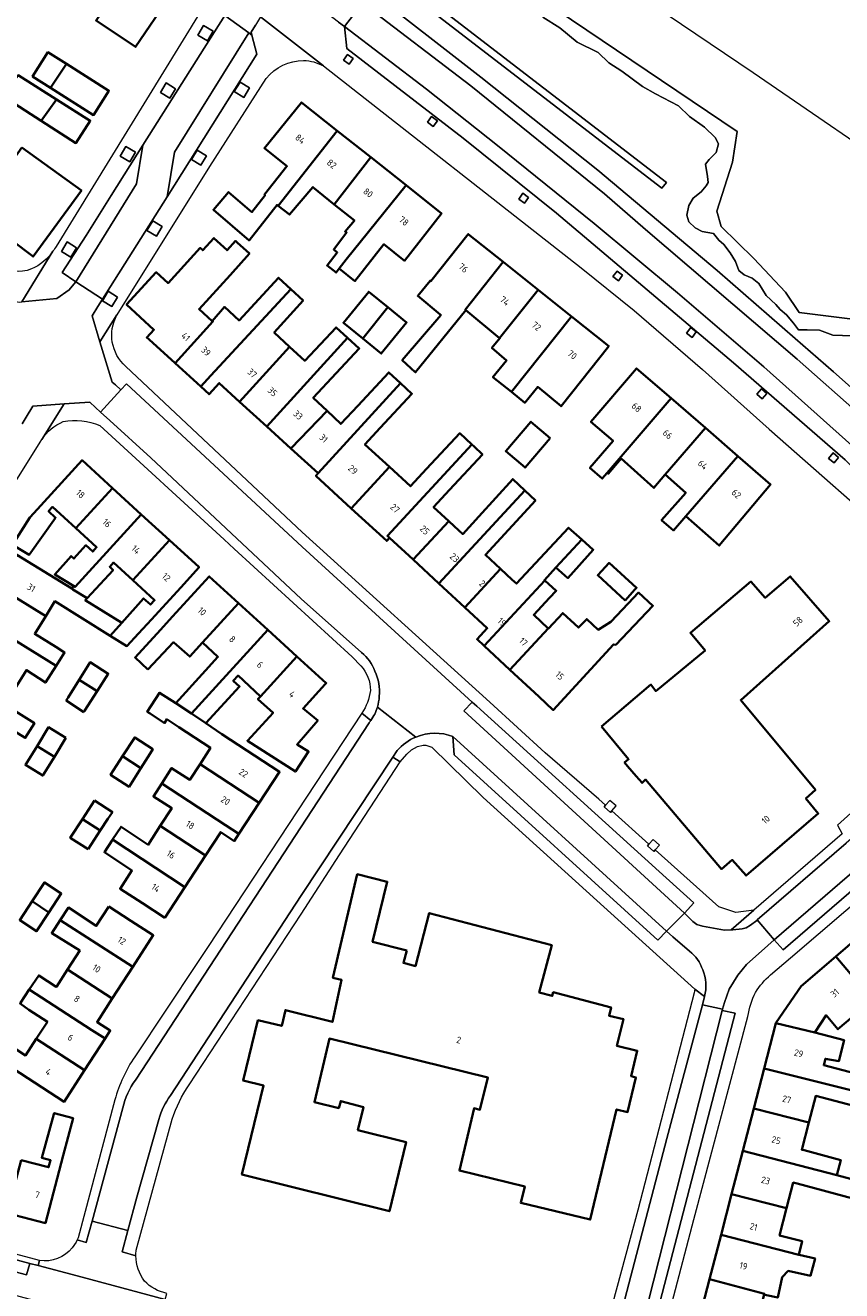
# Model space of a CAD drawing. Extents: x 151587 to 155483, y 462503 to 464608.
# Tile 131 of 236: x 153762 to 153873, y 463525 to 463697. Entities that reach past the tile are written whole.
import ezdxf
from ezdxf.enums import TextEntityAlignment as Align

# ---------------------------------------------------------------- set-up
doc = ezdxf.new("R2010")
doc.units = 0
doc.header["$LTSCALE"] = 0.5
for name, color, linetype, lineweight in [('B-RO-GR-BEPLANTING_CULTUUR_BOSPLANTSOEN-GV', 251, 'CONTINUOUS', 18), ('B-RO-GR-BEPLANTING_CULTUUR_HEESTERS-GV', 251, 'CONTINUOUS', 18), ('B-RO-GR-GROENVOORZIENING-GV', 251, 'CONTINUOUS', 18), ('B-RO-OG-BEBOUWING-GV', 6, 'CONTINUOUS', 35), ('B-RO-OG-BEBOUWING-T18', 1, 'CONTINUOUS', 18), ('B-RO-OG-TERREIN_CULTUURSCHEIDING-GV', 251, 'CONTINUOUS', 18), ('B-RO-VH-VERHARDING_ASFALT-GV', 251, 'CONTINUOUS', 18), ('B-RO-VH-VERHARDING_BETONSTRAATSTEEN-GV', 251, 'CONTINUOUS', 18), ('B-RO-VH-VERHARDING_STRAATBAKSTEEN-GV', 251, 'CONTINUOUS', 18), ('B-RO-VH-VERHARDING_TEGEL-GV', 251, 'CONTINUOUS', 18)]:
    doc.layers.add(name, color=color, linetype=linetype, lineweight=lineweight)
doc.styles.add('NLCS-ISO-M200-T18', font='NLCS-ISO.ttf', dxfattribs={"height": 0.36})

msp = doc.modelspace()

# ---------------------------------------------------------------- linework, layer by layer
at = {"layer": 'B-RO-GR-BEPLANTING_CULTUUR_BOSPLANTSOEN-GV', "flags": 128}
msp.add_lwpolyline([(153883.464, 463674.623), (153860.93, 463690.085), (153841.525, 463703.221), (153817.722, 463716.972), (153817.484, 463717.005), (153817.385, 463717.194), (153817.025, 463716.622), (153814.831, 463713.085), (153812.15, 463708.763), (153818.019, 463706.374), (153821.047, 463707.008), (153824.146, 463705.529), (153858.799, 463682.145), (153858.165, 463677.99), (153856.052, 463671.369), (153856.616, 463669.256), (153861.053, 463664.96), (153865.349, 463660.382), (153867.181, 463657.635), (153883.814, 463655.565)], dxfattribs=at)
at = {"layer": 'B-RO-GR-BEPLANTING_CULTUUR_HEESTERS-GV', "flags": 128}
for points in [[(153883.814, 463655.565), (153867.181, 463657.635), (153865.349, 463660.382), (153861.053, 463664.96), (153856.616, 463669.256), (153856.052, 463671.369), (153858.165, 463677.99), (153858.799, 463682.145), (153824.146, 463705.529)], [(153832.444, 463697.639), (153834.773, 463696.183), (153837.102, 463694.219), (153839.94, 463692.836), (153841.395, 463691.454), (153843.142, 463690.289), (153845.98, 463688.252), (153847.727, 463687.233), (153850.856, 463685.632), (153852.311, 463684.177), (153854.349, 463682.722), (153855.804, 463681.339), (153856.241, 463680.466), (153855.95, 463679.302), (153855.003, 463678.356), (153854.494, 463677.701), (153854.785, 463676.027), (153854.858, 463675.226), (153854.567, 463674.79), (153853.912, 463673.989), (153852.82, 463673.116), (153852.238, 463672.097), (153851.946, 463670.787), (153852.238, 463669.914), (153853.111, 463669.113), (153854.057, 463668.604), (153855.585, 463668.313), (153856.313, 463667.44), (153856.968, 463666.858), (153857.841, 463665.693), (153858.569, 463664.529), (153859.005, 463663.292), (153859.733, 463662.71), (153860.825, 463662.273), (153861.698, 463661.546), (153862.717, 463659.945), (153864.026, 463658.708), (153864.609, 463658.053), (153865.482, 463657.325), (153866.428, 463656.161), (153867.083, 463655.288), (153868.247, 463655.288), (153869.921, 463655.215), (153871.74, 463654.56), (153874.36, 463654.488)]]:
    msp.add_lwpolyline(points, dxfattribs=at)
at = {"layer": 'B-RO-GR-GROENVOORZIENING-GV', "flags": 128}
for points in [[(153787.015, 463694.421), (153787.792, 463695.706), (153786.509, 463696.483), (153785.732, 463695.198)], [(153806.003, 463692.579), (153805.438, 463691.803), (153806.213, 463691.237), (153806.778, 463692.013)], [(153781.928, 463686.651), (153782.705, 463687.936), (153781.422, 463688.713), (153780.645, 463687.428)], [(153791.939, 463686.757), (153792.716, 463688.042), (153791.433, 463688.819), (153790.656, 463687.534)], [(153817.391, 463684.162), (153816.826, 463683.386), (153817.601, 463682.82), (153818.166, 463683.596)], [(153776.494, 463678.036), (153777.271, 463679.321), (153775.988, 463680.098), (153775.211, 463678.813)], [(153786.132, 463677.568), (153786.909, 463678.853), (153785.626, 463679.63), (153784.849, 463678.345)], [(153829.749, 463673.769), (153829.184, 463672.993), (153829.959, 463672.427), (153830.524, 463673.203)], [(153780.109, 463667.974), (153780.886, 463669.259), (153779.603, 463670.036), (153778.826, 463668.751)], [(153768.523, 463665.113), (153769.3, 463666.398), (153768.017, 463667.175), (153767.24, 463665.89)], [(153843.269, 463662.664), (153842.505, 463663.246), (153841.924, 463662.482), (153842.687, 463661.901)], [(153774.071, 463658.437), (153774.848, 463659.722), (153773.565, 463660.499), (153772.788, 463659.214)], [(153853.252, 463654.995), (153852.488, 463655.577), (153851.907, 463654.813), (153852.67, 463654.232)], [(153862.189, 463645.929), (153862.808, 463646.664), (153862.073, 463647.282), (153861.455, 463646.548)], [(153871.903, 463637.249), (153872.519, 463637.986), (153871.782, 463638.601), (153871.167, 463637.864)], [(153840.957, 463590.915), (153840.763, 463590.695), (153841.628, 463589.934), (153841.813, 463590.144), (153842.389, 463590.798), (153841.524, 463591.559)], [(153847.695, 463584.855), (153848.248, 463585.48), (153847.384, 463586.242), (153846.839, 463585.625), (153846.621, 463585.38), (153847.485, 463584.617)]]:
    msp.add_lwpolyline(points, close=True, dxfattribs=at)
at = {"layer": 'B-RO-OG-BEBOUWING-GV', "flags": 128}
for points in [[(153776.509, 463703.904), (153771.935, 463697.176), (153777.275, 463693.583), (153781.817, 463700.332)], [(153767.929, 463691.284), (153765.412, 463692.871), (153763.335, 463689.578), (153765.739, 463688.062)], [(153767.929, 463691.284), (153765.739, 463688.062), (153771.593, 463684.37), (153773.67, 463687.663)], [(153764.503, 463683.601), (153766.567, 463686.482), (153761.394, 463689.747), (153759.407, 463686.898)], [(153764.503, 463683.601), (153769.195, 463680.564), (153771.154, 463683.586), (153766.567, 463686.482)], [(153804.611, 463682.25), (153799.783, 463686.073), (153794.73, 463679.889), (153797.721, 463677.485), (153797.793, 463677.427), (153794.742, 463673.614), (153794.823, 463673.506), (153793.037, 463671.233), (153789.883, 463673.944), (153787.822, 463671.549), (153792.656, 463667.394), (153796.449, 463672.2), (153796.62, 463672.067)], [(153809.15, 463678.655), (153804.611, 463682.25), (153796.62, 463672.067), (153798.151, 463670.88), (153801.303, 463674.607), (153804.209, 463672.272)], [(153761.898, 463679.965), (153755.541, 463671.091), (153760.463, 463667.404), (153763.404, 463665.202), (153769.95, 463674.157)], [(153813.927, 463674.873), (153809.15, 463678.655), (153804.209, 463672.272), (153806.922, 463670.092), (153805.665, 463668.605), (153805.877, 463668.446), (153804.127, 463666.153), (153804.616, 463665.759), (153803.225, 463664.008), (153804.442, 463663.041), (153804.861, 463663.568), (153805.827, 463664.784)], [(153805.827, 463664.784), (153804.861, 463663.568), (153807, 463661.882), (153810.935, 463666.866), (153813.702, 463664.643), (153818.747, 463671.056), (153813.927, 463674.873)], [(153782.636, 463650.759), (153787.756, 463656.397), (153787.678, 463656.468), (153785.891, 463658.09), (153790.08, 463662.705), (153792.71, 463665.602), (153791.063, 463667.108), (153790.835, 463667.317), (153789.676, 463666.056), (153787.89, 463667.698), (153786.388, 463666.065), (153786.058, 463666.367), (153781.686, 463661.612), (153780.096, 463663.075), (153776.069, 463658.695), (153779.775, 463655.288), (153778.809, 463654.237), (153779.119, 463653.952)], [(153827.079, 463664.477), (153822.364, 463668.235), (153817.3, 463661.88), (153817.183, 463661.936), (153815.507, 463659.882), (153818.561, 463657.368), (153818.656, 463657.286), (153813.409, 463651.154), (153815.182, 463649.557), (153815.209, 463649.535), (153822.01, 463657.956), (153821.954, 463658.001)], [(153826.598, 463654.163), (153831.823, 463660.697), (153827.079, 463664.477), (153821.954, 463658.001), (153822.01, 463657.956)], [(153787.678, 463656.468), (153787.756, 463656.397), (153782.636, 463650.759), (153786.117, 463647.598), (153787.483, 463649.097), (153798.315, 463660.805), (153796.653, 463662.342), (153791.316, 463656.546), (153789.318, 463658.386)], [(153791.381, 463645.544), (153798.144, 463652.993), (153796.064, 463654.904), (153799.977, 463659.267), (153798.315, 463660.805), (153787.483, 463649.097), (153786.117, 463647.598), (153787.254, 463646.566), (153788.615, 463648.065)], [(153808.069, 463654.101), (153811.464, 463658.328), (153808.876, 463660.44), (153805.448, 463656.24)], [(153828.199, 463646.861), (153836.361, 463657.08), (153831.823, 463660.697), (153826.598, 463654.163), (153826.633, 463654.134), (153825.55, 463652.82), (153827.549, 463651.144), (153825.684, 463648.874)], [(153808.069, 463654.101), (153810.567, 463652.062), (153813.995, 463656.261), (153811.464, 463658.328)], [(153836.361, 463657.08), (153828.199, 463646.861), (153830.008, 463645.414), (153831.768, 463647.552), (153834.926, 463644.928), (153836.33, 463646.714), (153841.395, 463653.069)], [(153798.144, 463652.993), (153791.381, 463645.544), (153795.056, 463642.193), (153806.015, 463654.176), (153804.449, 463655.608), (153800.209, 463651.098)], [(153798.339, 463639.201), (153803.221, 463644.309), (153801.355, 463646.092), (153807.58, 463652.745), (153806.015, 463654.176), (153795.056, 463642.193)], [(153849.829, 463646.015), (153845.165, 463650.055), (153838.971, 463642.824), (153841.985, 463640.239), (153838.841, 463636.569), (153840.51, 463635.138), (153841.175, 463635.914)], [(153802.014, 463635.851), (153813.156, 463648.068), (153811.582, 463649.503), (153807.41, 463644.988), (153805.086, 463642.527), (153803.221, 463644.309), (153798.339, 463639.201)], [(153806.507, 463631.106), (153811.664, 463636.72), (153808.351, 463639.763), (153810.416, 463642.016), (153814.73, 463646.632), (153813.156, 463648.068), (153802.014, 463635.851), (153801.707, 463635.517)], [(153849.008, 463635.677), (153854.479, 463641.988), (153849.829, 463646.015), (153841.175, 463635.914), (153841.32, 463635.785), (153843.05, 463637.839), (153847.508, 463633.865), (153848.968, 463635.622)], [(153833.458, 463640.601), (153830.842, 463642.833), (153827.444, 463638.849), (153830.06, 463636.617)], [(153851.81, 463630.026), (153858.869, 463638.185), (153854.479, 463641.988), (153849.008, 463635.677), (153851.813, 463633.207), (153848.546, 463629.504), (153850.153, 463628.111)], [(153811.664, 463636.72), (153806.507, 463631.106), (153811.307, 463626.696), (153811.692, 463627.111), (153811.407, 463627.375), (153822.853, 463639.741), (153821.213, 463641.28), (153816.705, 463636.476), (153814.511, 463634.105)], [(153814.883, 463624.159), (153819.71, 463629.374), (153817.654, 463631.277), (153819.808, 463633.604), (153824.283, 463638.399), (153823.135, 463639.477), (153822.853, 463639.741), (153811.407, 463627.375), (153811.692, 463627.111)], [(153858.869, 463638.185), (153851.81, 463630.026), (153856.367, 463626.054), (153863.312, 463634.337)], [(153769.186, 463628.414), (153774.15, 463633.851), (153770.029, 463637.614), (153763.5, 463630.463), (153762.96, 463629.872), (153760.635, 463626.163), (153762.877, 463624.815), (153766.443, 463629.842), (153765.499, 463630.715), (153766.03, 463631.297)], [(153818.366, 463620.935), (153830.016, 463633.524), (153828.388, 463635.063), (153823.789, 463629.993), (153821.599, 463627.626), (153820.446, 463628.693), (153819.71, 463629.374), (153814.883, 463624.159)], [(153768.861, 463620.605), (153769.098, 463620.459), (153778.063, 463630.278), (153774.15, 463633.851), (153769.186, 463628.414), (153772.012, 463625.833), (153771.488, 463625.259), (153770.552, 463626.114), (153768.922, 463624.306), (153768.544, 463624.636), (153766.326, 463622.16)], [(153818.366, 463620.935), (153821.87, 463617.692), (153826.708, 463622.919), (153824.672, 463624.804), (153831.455, 463632.164), (153830.016, 463633.524)], [(153768.861, 463620.605), (153768.64, 463620.237), (153768.803, 463620.136), (153770.719, 463618.944), (153774.244, 463622.75), (153773.778, 463623.19), (153774.291, 463623.751), (153776.905, 463621.363), (153781.871, 463626.801), (153778.063, 463630.278), (153769.098, 463620.459)], [(153824.511, 463612.479), (153832.723, 463621.352), (153832.678, 463621.393), (153834.241, 463623.098), (153837.719, 463626.892), (153835.939, 463628.475), (153828.884, 463620.905), (153828.312, 463621.435), (153826.708, 463622.919), (153821.87, 463617.692), (153824.93, 463614.86), (153823.55, 463613.368)], [(153773.856, 463613.851), (153776.11, 463612.448), (153777.681, 463614.162), (153779.429, 463616.069), (153780.933, 463617.684), (153783.416, 463620.404), (153785.899, 463623.124), (153781.871, 463626.801), (153776.905, 463621.363), (153779.866, 463618.659), (153779.324, 463618.065), (153778.38, 463618.904), (153775.403, 463615.579)], [(153837.719, 463626.892), (153834.241, 463623.098), (153835.862, 463621.656), (153839.282, 463625.503)], [(153758.583, 463620.539), (153765.112, 463616.514), (153766.349, 463618.521), (153773.856, 463613.851), (153775.403, 463615.579), (153770.463, 463618.668), (153770.719, 463618.944), (153768.803, 463620.136), (153768.64, 463620.237), (153761.216, 463624.812)], [(153843.612, 463618.613), (153844.938, 463620.101), (153845.153, 463620.342), (153841.423, 463623.721), (153839.896, 463622.046)], [(153778.963, 463609.267), (153782.435, 463612.975), (153782.458, 463612.954), (153784.619, 463611.037), (153786.346, 463612.931), (153791.222, 463618.277), (153787.258, 463621.887), (153784.774, 463619.164), (153782.292, 463616.443), (153780.676, 463614.672), (153777.228, 463610.892)], [(153832.723, 463621.352), (153824.511, 463612.479), (153828.001, 463609.249), (153833.186, 463614.851), (153831.222, 463616.67), (153833.345, 463618.964), (153834.265, 463619.945)], [(153840.423, 463601.576), (153844.065, 463597.135), (153843.533, 463596.679), (153843.943, 463596.2), (153845.113, 463594.833), (153845.894, 463593.921), (153846.373, 463594.363), (153856.64, 463582.252), (153858.124, 463583.504), (153859.989, 463581.379), (153869.769, 463589.782), (153868.09, 463591.817), (153869.378, 463592.966), (153859.273, 463605.147), (153871.249, 463615.818), (153865.974, 463621.896), (153862.591, 463619.008), (153860.646, 463621.193), (153852.444, 463614.239), (153854.448, 463611.875), (153847.745, 463606.366), (153847.097, 463607.233)], [(153765.112, 463616.514), (153758.583, 463620.539), (153755.96, 463616.282), (153757.818, 463615.137), (153766.513, 463609.778), (153767.668, 463611.603), (153766.469, 463612.35), (153763.626, 463614.102)], [(153833.186, 463614.851), (153828.001, 463609.249), (153831.93, 463605.613), (153833.864, 463603.779), (153842.037, 463612.676), (153842.34, 463612.64), (153847.368, 463617.91), (153845.396, 463619.694), (153844.02, 463618.229), (153841.665, 463615.721), (153839.954, 463614.659), (153838.397, 463616.111), (153837.569, 463615.234), (153837.303, 463614.946), (153835.157, 463616.913), (153833.219, 463614.821)], [(153782.735, 463604.743), (153784.841, 463603.326), (153795.188, 463614.667), (153791.222, 463618.277), (153786.346, 463612.931), (153788.441, 463610.988), (153786.754, 463609.142)], [(153766.513, 463609.778), (153757.818, 463615.137), (153755.96, 463616.282), (153755.355, 463615.3), (153757.213, 463614.155), (153755.105, 463610.734), (153761.154, 463607.006), (153762.503, 463609.194), (153765.076, 463607.509)], [(153784.841, 463603.326), (153786.804, 463602.005), (153791.376, 463606.979), (153790.519, 463607.767), (153791.164, 463608.462), (153794.208, 463605.639), (153799.147, 463611.063), (153795.188, 463614.667)], [(153755.105, 463610.734), (153752.31, 463606.2), (153762.334, 463600.023), (153763.579, 463601.997), (153759.597, 463604.478), (153761.154, 463607.006)], [(153802.955, 463607.272), (153803.117, 463607.449), (153799.147, 463611.063), (153794.208, 463605.639), (153793.868, 463605.265), (153795.904, 463603.43), (153792.447, 463599.623), (153798.944, 463595.462), (153800.729, 463598.164), (153799.161, 463599.137), (153801.973, 463602.38), (153799.987, 463604.017)], [(153772.079, 463606.347), (153773.577, 463608.71), (153771.137, 463610.267), (153770.765, 463609.675), (153769.626, 463607.859)], [(153770.283, 463603.513), (153770.381, 463603.668), (153772.079, 463606.347), (153769.626, 463607.859), (153768.146, 463605.499), (153767.885, 463605.084)], [(153782.735, 463604.743), (153780.511, 463606.143), (153778.862, 463603.549), (153779.247, 463603.301), (153781.213, 463602.035), (153781.51, 463602.549), (153783.153, 463601.475), (153787.428, 463598.683), (153786.014, 463596.48), (153794.046, 463591.217), (153796.799, 463595.417), (153788.99, 463600.534), (153786.804, 463602.005), (153784.841, 463603.326)], [(153767.856, 463600.019), (153765.504, 463601.467), (153763.932, 463598.912), (153766.283, 463597.465)], [(153763.932, 463598.912), (153762.359, 463596.358), (153764.71, 463594.91), (153766.283, 463597.465)], [(153775.537, 463597.546), (153778.008, 463595.932), (153779.265, 463597.922), (153779.618, 463598.469), (153777.165, 463600.072)], [(153775.537, 463597.546), (153773.908, 463595.021), (153776.399, 463593.394), (153778.008, 463595.932)], [(153794.046, 463591.217), (153786.014, 463596.48), (153784.642, 463594.339), (153782.169, 463595.927), (153780.844, 463593.864), (153789.466, 463588.214), (153791.293, 463587.016)], [(153786.764, 463584.092), (153788.835, 463587.252), (153790.663, 463586.054), (153791.293, 463587.016), (153789.466, 463588.214), (153780.844, 463593.864), (153779.708, 463592.095), (153782.181, 463590.508), (153780.639, 463588.106)], [(153771.743, 463591.561), (153770.085, 463589.022), (153772.511, 463587.456), (153773.546, 463589.059), (153774.141, 463589.98)], [(153770.882, 463584.931), (153772.511, 463587.456), (153770.085, 463589.022), (153768.441, 463586.506)], [(153783.96, 463579.814), (153786.764, 463584.092), (153780.639, 463588.106), (153778.994, 463585.542), (153775.321, 463587.978), (153774.16, 463586.236)], [(153781.227, 463575.644), (153783.96, 463579.814), (153774.16, 463586.236), (153774.142, 463586.209), (153773.061, 463584.534), (153776.79, 463582.073), (153775.195, 463579.597), (153778.203, 463577.625)], [(153814.021, 463571.212), (153809.391, 463572.407), (153811.387, 463580.539), (153807.321, 463581.552), (153804.031, 463567.542), (153805.188, 463567.236), (153803.952, 463561.562), (153797.579, 463563.147), (153797.081, 463561.007), (153793.867, 463561.783), (153791.851, 463553.608), (153794.631, 463552.923), (153791.692, 463540.873), (153811.672, 463535.915), (153813.563, 463543.772), (153813.927, 463545.284), (153807.412, 463546.9), (153808.144, 463550.031), (153805.091, 463550.824), (153804.815, 463549.886), (153801.511, 463550.667), (153803.539, 463559.291), (153825.013, 463554.018), (153823.944, 463549.665), (153823.141, 463549.855), (153821.149, 463541.42), (153830.007, 463539.287), (153829.47, 463537.051), (153838.87, 463534.792), (153842.454, 463549.708), (153843.941, 463549.351), (153845.065, 463554.028), (153844.409, 463554.186), (153845.239, 463557.641), (153842.504, 463558.298), (153843.376, 463561.928), (153841.432, 463562.395), (153841.699, 463563.509), (153833.865, 463565.569), (153833.733, 463565.067), (153831.973, 463565.53), (153833.657, 463571.932), (153817.071, 463576.294), (153815.185, 463569.123), (153813.562, 463569.55)], [(153763.26, 463577.892), (153765.54, 463576.394), (153767.216, 463578.946), (153764.936, 463580.444)], [(153763.26, 463577.892), (153761.584, 463575.34), (153763.865, 463573.842), (153765.54, 463576.394)], [(153773.641, 463577.185), (153771.951, 463574.561), (153768.195, 463577.048), (153767.081, 463575.352), (153776.903, 463568.999), (153779.674, 463573.284), (153776.658, 463575.235)], [(153767.081, 463575.352), (153765.924, 463573.589), (153769.726, 463571.208), (153768.077, 463568.639), (153774.136, 463564.721), (153776.903, 463568.999)], [(153876.72, 463574.346), (153872.139, 463570.426), (153879.384, 463561.876), (153880.57, 463560.477), (153882.202, 463561.874), (153878.723, 463565.939), (153881.715, 463568.5)], [(153872.139, 463570.426), (153867.44, 463566.405), (153864.069, 463561.466), (153864.044, 463561.371), (153869.286, 463560.111), (153870.821, 463562.454), (153872.44, 463560.562), (153875.258, 463562.972), (153876.863, 463561.096), (153877.799, 463560.532), (153879.384, 463561.876)], [(153768.077, 463568.639), (153766.571, 463566.291), (153766.524, 463566.322), (153764.166, 463567.859), (153762.881, 463565.932), (153771.368, 463560.442), (153773.15, 463559.289), (153773.852, 463560.375), (153772.07, 463561.527), (153774.136, 463564.721)], [(153763.834, 463559.247), (153770.383, 463555.012), (153773.15, 463559.289), (153771.368, 463560.442), (153762.881, 463565.932), (153761.679, 463564.13), (153761.63, 463564.047), (153762.813, 463563.201), (153765.336, 463561.57)], [(153862.457, 463555.26), (153875.072, 463552.079), (153875.663, 463554.354), (153870.514, 463555.691), (153870.741, 463556.566), (153872.575, 463556.24), (153873.277, 463559.075), (153869.286, 463560.111), (153864.044, 463561.371)], [(153770.383, 463555.012), (153763.834, 463559.247), (153762.389, 463557.013), (153759.962, 463558.583), (153758.666, 463559.501), (153757.264, 463557.483), (153758.64, 463556.538), (153767.616, 463550.733)], [(153875.072, 463552.079), (153862.457, 463555.26), (153861.045, 463549.823), (153868.497, 463547.924), (153869.433, 463551.529), (153874.582, 463550.192)], [(153761.795, 463542.832), (153759.902, 463535.677), (153765.065, 463534.311), (153767.484, 463543.455), (153768.811, 463548.518), (153766.263, 463549.213), (153766.225, 463549.071), (153764.575, 463543.153), (153765.764, 463542.828), (153765.494, 463541.882)], [(153861.045, 463549.823), (153859.554, 463544.084), (153872.271, 463540.784), (153872.82, 463542.846), (153867.847, 463544.171), (153867.542, 463544.25), (153868.497, 463547.924)], [(153865.489, 463536.345), (153866.386, 463539.798), (153866.927, 463539.658), (153874.467, 463537.629), (153875.035, 463539.981), (153874.116, 463540.251), (153874.13, 463540.302), (153872.271, 463540.784), (153859.554, 463544.084), (153858.034, 463538.232)], [(153856.605, 463532.728), (153867.135, 463530.012), (153867.574, 463531.855), (153864.529, 463532.646), (153865.489, 463536.345), (153858.034, 463538.232)], [(153867.135, 463530.012), (153856.605, 463532.728), (153855.039, 463526.701), (153862.479, 463524.752), (153862.445, 463524.623), (153862.763, 463524.54), (153864.276, 463524.216), (153864.899, 463526.973), (153865.71, 463527.837), (153868.709, 463527.188), (153869.331, 463529.512), (153867.169, 463529.999)], [(153862.445, 463524.623), (153862.479, 463524.752), (153855.039, 463526.701), (153853.511, 463520.816), (153860.954, 463518.883), (153861.15, 463518.764), (153868.311, 463516.952), (153868.852, 463519.114), (153863.663, 463520.493), (153863.555, 463520.25), (153861.69, 463520.736), (153861.452, 463520.798)]]:
    msp.add_lwpolyline(points, close=True, dxfattribs=at)
at = {"layer": 'B-RO-OG-TERREIN_CULTUURSCHEIDING-GV', "flags": 128}
for points in [[(153808.414, 463701.677), (153824.078, 463689.49), (153839.888, 463676.9), (153856.086, 463663.312), (153866.645, 463654.125), (153871.841, 463649.604), (153879.902, 463642.429)], [(153874.36, 463654.488), (153871.74, 463654.56), (153869.921, 463655.215), (153868.247, 463655.288), (153867.083, 463655.288), (153866.428, 463656.161), (153865.482, 463657.325), (153864.609, 463658.053), (153864.026, 463658.708), (153862.717, 463659.945), (153861.698, 463661.546), (153860.825, 463662.273), (153859.733, 463662.71), (153859.005, 463663.292), (153858.569, 463664.529), (153857.841, 463665.693), (153856.968, 463666.858), (153856.313, 463667.44), (153855.585, 463668.313), (153854.057, 463668.604), (153853.111, 463669.113), (153852.238, 463669.914), (153851.946, 463670.787), (153852.238, 463672.097), (153852.82, 463673.116), (153853.912, 463673.989), (153854.567, 463674.79), (153854.858, 463675.226), (153854.785, 463676.027), (153854.494, 463677.701), (153855.003, 463678.356), (153855.95, 463679.302), (153856.241, 463680.466), (153855.804, 463681.339), (153854.349, 463682.722), (153852.311, 463684.177), (153850.856, 463685.632), (153847.727, 463687.233), (153845.98, 463688.252), (153843.142, 463690.289), (153841.395, 463691.454), (153839.94, 463692.836), (153837.102, 463694.219), (153834.773, 463696.183), (153832.444, 463697.639)]]:
    msp.add_lwpolyline(points, dxfattribs=at)
for points in [[(153815.344, 463700.051), (153848.594, 463674.455), (153849.204, 463675.247), (153815.954, 463700.843)], [(153815.344, 463700.051), (153815.954, 463700.843), (153849.204, 463675.247), (153848.594, 463674.455)]]:
    msp.add_lwpolyline(points, close=True, dxfattribs=at)
at = {"layer": 'B-RO-VH-VERHARDING_ASFALT-GV', "flags": 128}
for points in [[(153875.576, 463638.502), (153878.158, 463641.293), (153875.907, 463643.368), (153866.92, 463651.327), (153846.344, 463668.851), (153840.804, 463673.705), (153822.695, 463688.315), (153808.015, 463699.515), (153805.584, 463696.338), (153816.695, 463687.862), (153826.322, 463680.231), (153839.402, 463669.689), (153850.695, 463660.289), (153862.389, 463650.28)], [(153805.584, 463696.338), (153805.907, 463693.386), (153821.663, 463681.243), (153834.316, 463671.07), (153858.283, 463650.829), (153873.402, 463637.652), (153874.143, 463636.961), (153875.576, 463638.502), (153862.389, 463650.28), (153850.695, 463660.289), (153839.402, 463669.689), (153826.322, 463680.231), (153816.695, 463687.862)]]:
    msp.add_lwpolyline(points, close=True, dxfattribs=at)
at = {"layer": 'B-RO-VH-VERHARDING_BETONSTRAATSTEEN-GV', "flags": 128}
for points in [[(153781.579, 463673.28), (153782.549, 463679.36), (153792.615, 463695.493), (153789.389, 463697.864), (153778.273, 463680.267), (153777.393, 463675.04), (153769.172, 463661.799), (153772.809, 463659.427)], [(153792.615, 463695.493), (153782.549, 463679.36), (153781.579, 463673.28), (153793.708, 463692.607), (153793.054, 463695.17)], [(153769.172, 463661.799), (153777.393, 463675.04), (153778.273, 463680.267), (153773.971, 463673.493), (153770.596, 463668.057), (153767.336, 463663.023)], [(153851.651, 463576.293), (153852.909, 463577.66), (153848.212, 463581.908), (153823.501, 463604.318), (153822.891, 463604.875), (153821.767, 463603.662)], [(153865.012, 463571.325), (153898.594, 463600.298), (153898.691, 463602.773), (153863.793, 463572.666)], [(153820.287, 463600.206), (153820.44, 463597.71), (153848.048, 463572.618), (153849.21, 463573.842)], [(153838.167, 463489.808), (153839.854, 463489.395), (153842.607, 463500), (153846.563, 463515.193), (153847.379, 463519.628), (153848.1, 463522.681), (153858.493, 463562.722), (153856.745, 463563.087)], [(153762.962, 463528.847), (153757.211, 463530.371), (153756.866, 463528.776), (153762.487, 463527.288)]]:
    msp.add_lwpolyline(points, close=True, dxfattribs=at)
for points in [[(153789.389, 463697.864), (153792.615, 463695.493), (153793.054, 463695.17), (153792.941, 463695.613), (153793.516, 463696.521)], [(153804.791, 463696.946), (153805.584, 463696.338), (153808.015, 463699.515)], [(153761.909, 463642.562), (153762.447, 463643.439), (153763.382, 463644.962), (153767.598, 463645.255), (153771.073, 463645.496), (153771.852, 463644.783), (153772.549, 463644.146), (153775.289, 463647.151), (153774.566, 463647.81), (153774.123, 463648.214), (153772.466, 463653.639), (153771.386, 463657.178), (153772.188, 463658.445), (153772.809, 463659.427), (153769.172, 463661.799), (153768.462, 463660.92), (153768.292, 463660.71), (153766.64, 463659.512), (153761.891, 463659.057)], [(153820.287, 463600.206), (153849.21, 463573.842), (153851.651, 463576.293), (153821.767, 463603.662), (153822.891, 463604.875), (153799.846, 463625.895), (153776.047, 463647.973), (153775.289, 463647.151), (153772.549, 463644.146), (153773.784, 463643.014), (153779.347, 463637.957), (153799.737, 463618.872), (153807.899, 463611.577)], [(153810.039, 463604.184), (153815.262, 463600.127)], [(153863.793, 463572.666), (153861.497, 463575.36), (153861.436, 463575.307), (153860.582, 463574.635), (153859.997, 463574.294), (153859.482, 463574.158), (153858.201, 463574.03), (153857.958, 463574.023), (153857.082, 463573.997), (153854.087, 463574.499), (153853.339, 463574.766), (153852.799, 463575.132), (153852.427, 463575.508), (153851.651, 463576.293), (153849.21, 463573.842), (153850.066, 463573.096), (153852.322, 463571.134)], [(153854.366, 463565.01), (153854.066, 463563.888), (153856.807, 463563.284), (153857.088, 463564.167), (153857.706, 463565.982), (153858.853, 463567.883), (153860.03, 463569.318), (153862.95, 463571.915), (153863.793, 463572.666)]]:
    msp.add_lwpolyline(points, dxfattribs=at)
at = {"layer": 'B-RO-VH-VERHARDING_BETONSTRAATSTEEN-GV'}
for points in [[(153807.899, 463611.577, -0.1265856), (153809.716, 463609.057)], [(153809.716, 463609.057, -0.136472), (153810.302, 463605.657)], [(153810.302, 463605.657, -0.0618671), (153810.039, 463604.184)], [(153815.262, 463600.127, -0.1908455), (153820.287, 463600.206)], [(153852.322, 463571.134, -0.1450282), (153854.113, 463568.616)], [(153854.113, 463568.616, -0.1672154), (153854.366, 463565.01)]]:
    msp.add_lwpolyline(points, format="xyb", dxfattribs=at)
at = {"layer": 'B-RO-VH-VERHARDING_STRAATBAKSTEEN-GV', "flags": 128}
for points in [[(153861.497, 463575.36), (153863.793, 463572.666), (153898.691, 463602.773), (153899.72, 463603.526), (153900.822, 463603.988), (153902.291, 463604.197), (153903.419, 463604.094), (153904.895, 463603.493), (153905.119, 463603.324), (153905.473, 463603.302), (153902.647, 463606.831), (153899.82, 463610.36), (153897.002, 463613.875), (153897.908, 463612.434)], [(153897.69, 463606.781), (153896.296, 463605.4), (153873.557, 463585.773), (153861.497, 463575.36)], [(153815.262, 463600.127), (153810.039, 463604.184)], [(153808.922, 463602.072), (153777.275, 463553.687)], [(153782, 463551.595), (153799.699, 463578.664), (153812.127, 463597.415), (153812.72, 463598.309)], [(153775.571, 463549.913), (153771.398, 463534.582), (153776.237, 463533.299), (153777.447, 463537.801), (153780.416, 463548.355)]]:
    msp.add_lwpolyline(points, dxfattribs=at)
at = {"layer": 'B-RO-VH-VERHARDING_STRAATBAKSTEEN-GV'}
for points in [[(153810.039, 463604.184, -0.0821162), (153809.166, 463602.392)], [(153809.166, 463602.392, -0.0178836), (153808.922, 463602.072)], [(153812.72, 463598.309, -0.1156078), (153815.262, 463600.127)], [(153777.275, 463553.687, 0.1033298), (153775.571, 463549.913)], [(153780.416, 463548.355, -0.0833333), (153782, 463551.595)]]:
    msp.add_lwpolyline(points, format="xyb", dxfattribs=at)
at = {"layer": 'B-RO-VH-VERHARDING_STRAATBAKSTEEN-GV', "flags": 128}
for points in [[(153836.463, 463496.333), (153834.959, 463490.6), (153838.167, 463489.808), (153856.745, 463563.087), (153856.807, 463563.284), (153854.066, 463563.888), (153849.238, 463545.782), (153841.254, 463515.191)], [(153795.54, 463520.099), (153781.295, 463523.95), (153774.238, 463525.858), (153769.376, 463527.146), (153764.097, 463528.546), (153762.962, 463528.847), (153762.487, 463527.288), (153756.866, 463528.776), (153756.109, 463525.866), (153766.673, 463523.017), (153783.882, 463519.466), (153794.58, 463516.587)]]:
    msp.add_lwpolyline(points, close=True, dxfattribs=at)
at = {"layer": 'B-RO-VH-VERHARDING_TEGEL-GV', "flags": 128}
for points in [[(153766.097, 463665.911), (153761.891, 463659.057), (153766.64, 463659.512), (153768.292, 463660.71), (153768.462, 463660.92), (153769.172, 463661.799), (153767.336, 463663.023), (153770.596, 463668.057), (153773.971, 463673.493), (153778.273, 463680.267), (153789.389, 463697.864), (153790.046, 463698.912), (153791.293, 463700.901), (153783.789, 463705.928)], [(153879.902, 463642.429), (153871.841, 463649.604), (153866.645, 463654.125), (153856.086, 463663.312), (153839.888, 463676.9), (153824.078, 463689.49), (153808.414, 463701.677), (153807.969, 463702.023), (153806.463, 463703.465), (153802.684, 463706.351), (153803.4, 463703.199), (153808.015, 463699.515), (153822.695, 463688.315), (153840.804, 463673.705), (153846.344, 463668.851), (153866.92, 463651.327), (153875.907, 463643.368)], [(153805.584, 463696.338), (153804.791, 463696.946), (153800.207, 463700.472), (153795.538, 463699.712), (153794.228, 463697.645), (153802.726, 463691.011), (153837.655, 463663.681), (153844.851, 463657.915), (153854.076, 463649.894), (153863.122, 463641.846), (153881.481, 463625.686), (153894.726, 463611.15), (153895.139, 463609.923), (153895.258, 463609.055), (153895.059, 463608.587), (153898.294, 463611.36)], [(153786.045, 463698.306), (153766.519, 463666.578)], [(153802.726, 463691.011), (153794.228, 463697.645), (153793.516, 463696.521), (153792.941, 463695.613), (153793.054, 463695.17), (153793.708, 463692.607), (153781.579, 463673.28), (153772.809, 463659.427), (153772.188, 463658.445), (153771.386, 463657.178), (153772.466, 463653.639)], [(153897.908, 463612.434), (153897.002, 463613.875), (153888.388, 463623.227), (153879.439, 463632.018), (153877.79, 463633.556), (153876.897, 463634.391), (153875.085, 463636.082), (153874.143, 463636.961), (153873.402, 463637.652), (153858.283, 463650.829), (153834.316, 463671.07), (153821.663, 463681.243), (153805.907, 463693.386), (153805.584, 463696.338)], [(153715.562, 463694.417), (153723.31, 463688.612), (153724.302, 463687.869), (153759.38, 463661.811), (153758.364, 463660.544), (153759.303, 463659.986), (153760.702, 463659.174), (153761.61, 463659.031), (153761.891, 463659.057), (153766.097, 463665.911)], [(153772.466, 463653.639), (153774.769, 463657.308), (153774.779, 463657.324), (153787.367, 463677.389), (153794.98, 463689.331)], [(153774.769, 463657.308), (153772.466, 463653.639), (153774.123, 463648.214), (153774.566, 463647.81), (153775.289, 463647.151), (153776.047, 463647.973), (153799.846, 463625.895), (153822.891, 463604.875), (153823.501, 463604.318), (153848.212, 463581.908), (153852.909, 463577.66), (153851.651, 463576.293), (153852.427, 463575.508), (153852.799, 463575.132), (153853.339, 463574.766), (153854.087, 463574.499), (153857.082, 463573.997), (153857.958, 463574.023), (153861.051, 463576.697), (153858.62, 463576.355), (153856.291, 463577.124), (153847.695, 463584.855), (153847.485, 463584.617), (153846.621, 463585.38), (153846.839, 463585.625), (153841.813, 463590.144), (153841.628, 463589.934), (153840.763, 463590.695), (153840.957, 463590.915), (153840.047, 463591.733), (153832.767, 463598.013), (153825.263, 463604.863), (153799.839, 463627.889), (153775.972, 463650.314)], [(153754.406, 463624.243), (153764.348, 463640.077), (153764.579, 463640.435), (153767.598, 463645.255), (153763.382, 463644.962), (153762.447, 463643.439), (153761.909, 463642.562)], [(153807.899, 463611.577), (153799.737, 463618.872), (153779.347, 463637.957), (153773.784, 463643.014), (153772.549, 463644.146), (153771.852, 463644.783), (153771.073, 463645.496), (153767.598, 463645.255), (153764.579, 463640.435)], [(153772.427, 463642.323), (153789.288, 463626.868), (153790.655, 463625.612), (153806.627, 463611.004), (153807.805, 463609.765)], [(153898.294, 463611.36), (153895.059, 463608.587), (153895.017, 463608.559), (153872.38, 463588.2), (153873.016, 463587.035), (153861.051, 463576.697), (153857.958, 463574.023), (153858.201, 463574.03), (153859.482, 463574.158), (153859.997, 463574.294), (153860.582, 463574.635), (153861.436, 463575.307), (153861.497, 463575.36), (153873.557, 463585.773)], [(153809.166, 463602.392), (153807.956, 463603.355), (153802.898, 463595.711), (153787.119, 463571.783), (153785.586, 463569.461), (153777.163, 463556.841)], [(153777.275, 463553.687), (153808.922, 463602.072)], [(153807.956, 463603.355), (153809.166, 463602.392)], [(153852.322, 463571.134), (153850.066, 463573.096), (153849.21, 463573.842), (153848.048, 463572.618), (153820.44, 463597.71), (153820.287, 463600.206)], [(153898.594, 463600.298), (153865.012, 463571.325), (153863.793, 463572.666), (153862.95, 463571.915), (153860.03, 463569.318), (153858.853, 463567.883), (153857.706, 463565.982), (153857.088, 463564.167), (153856.807, 463563.284), (153856.745, 463563.087), (153858.493, 463562.722), (153848.1, 463522.681)], [(153812.72, 463598.309), (153812.127, 463597.415), (153813.118, 463596.756), (153814.04, 463597.8), (153814.661, 463598.393), (153815.501, 463598.866), (153816.245, 463599.055), (153816.59, 463599.028), (153817.412, 463598.745), (153824.389, 463591.935), (153839.753, 463578.018), (153853.038, 463565.982), (153854.366, 463565.01)], [(153863.298, 463567.947), (153865.993, 463570.249), (153899.093, 463598.531)], [(153784.532, 463553.017), (153799.7, 463576.134), (153804.926, 463584.166), (153813.118, 463596.756), (153812.127, 463597.415), (153799.699, 463578.664), (153782, 463551.595)], [(153841.254, 463515.191), (153849.238, 463545.782), (153854.066, 463563.888), (153854.366, 463565.01), (153853.038, 463565.982), (153852.973, 463565.472), (153845.348, 463536.065), (153839.603, 463514.879)], [(153843.785, 463500), (153852.93, 463534.812), (153860.221, 463562.291)], [(153774.473, 463551.016), (153769.492, 463532.316), (153769.373, 463532.022), (153770.611, 463531.686), (153771.398, 463534.582), (153775.571, 463549.913)], [(153780.416, 463548.355), (153777.447, 463537.801), (153776.237, 463533.299)], [(153777.372, 463530.662), (153782.261, 463548.381)], [(153756.866, 463528.776), (153757.211, 463530.371), (153762.962, 463528.847), (153764.097, 463528.546), (153764.279, 463529.233), (153743.123, 463534.891), (153741.197, 463535.407), (153738.147, 463536.232), (153718.226, 463541.622)], [(153771.398, 463534.582), (153770.611, 463531.686), (153769.373, 463532.022), (153769.252, 463531.721), (153768.715, 463530.979)], [(153777.328, 463529.899), (153775.458, 463530.402), (153776.237, 463533.299), (153771.398, 463534.582)], [(153776.237, 463533.299), (153775.458, 463530.402), (153777.328, 463529.899)], [(153764.279, 463529.233), (153764.097, 463528.546), (153769.376, 463527.146), (153774.238, 463525.858), (153781.295, 463523.95), (153781.523, 463524.792)]]:
    msp.add_lwpolyline(points, dxfattribs=at)
for points in [[(153787.015, 463694.421), (153785.732, 463695.198), (153786.509, 463696.483), (153787.792, 463695.706)], [(153806.003, 463692.579), (153806.778, 463692.013), (153806.213, 463691.237), (153805.438, 463691.803)], [(153781.928, 463686.651), (153780.645, 463687.428), (153781.422, 463688.713), (153782.705, 463687.936)], [(153791.939, 463686.757), (153790.656, 463687.534), (153791.433, 463688.819), (153792.716, 463688.042)], [(153817.391, 463684.162), (153818.166, 463683.596), (153817.601, 463682.82), (153816.826, 463683.386)], [(153776.494, 463678.036), (153775.211, 463678.813), (153775.988, 463680.098), (153777.271, 463679.321)], [(153786.132, 463677.568), (153784.849, 463678.345), (153785.626, 463679.63), (153786.909, 463678.853)], [(153829.749, 463673.769), (153830.524, 463673.203), (153829.959, 463672.427), (153829.184, 463672.993)], [(153780.109, 463667.974), (153778.826, 463668.751), (153779.603, 463670.036), (153780.886, 463669.259)], [(153768.523, 463665.113), (153767.24, 463665.89), (153768.017, 463667.175), (153769.3, 463666.398)], [(153843.269, 463662.664), (153842.687, 463661.901), (153841.924, 463662.482), (153842.505, 463663.246)], [(153774.071, 463658.437), (153772.788, 463659.214), (153773.565, 463660.499), (153774.848, 463659.722)], [(153853.252, 463654.995), (153852.67, 463654.232), (153851.907, 463654.813), (153852.488, 463655.577)], [(153862.189, 463645.929), (153861.455, 463646.548), (153862.073, 463647.282), (153862.808, 463646.664)], [(153871.903, 463637.249), (153871.167, 463637.864), (153871.782, 463638.601), (153872.519, 463637.986)]]:
    msp.add_lwpolyline(points, close=True, dxfattribs=at)
at = {"layer": 'B-RO-VH-VERHARDING_TEGEL-GV'}
for points in [[(153794.98, 463689.331, -0.2250949), (153800.057, 463691.754)], [(153800.057, 463691.754, -0.1261857), (153802.726, 463691.011)], [(153766.097, 463665.911, -0.1370038), (153763.18, 463663.521)], [(153766.519, 463666.578, -0.0267235), (153766.097, 463665.911)], [(153763.18, 463663.521, -0.2610296), (153758.541, 463664.186)], [(153775.972, 463650.314, -0.3530006), (153774.769, 463657.308)], [(153767.494, 463642.855, -0.1548452), (153772.427, 463642.323)], [(153764.579, 463640.435, -0.1504895), (153767.494, 463642.855)], [(153809.716, 463609.057, 0.1265856), (153807.899, 463611.577)], [(153807.805, 463609.765, -0.188231), (153809.096, 463606.434)], [(153810.302, 463605.657, 0.136472), (153809.716, 463609.057)], [(153809.096, 463606.434, -0.1130399), (153807.956, 463603.355)], [(153810.039, 463604.184, 0.0618671), (153810.302, 463605.657)], [(153809.166, 463602.392, 0.0821162), (153810.039, 463604.184)], [(153808.922, 463602.072, 0.0178836), (153809.166, 463602.392)], [(153820.287, 463600.206, 0.1908455), (153815.262, 463600.127)], [(153815.262, 463600.127, 0.1156078), (153812.72, 463598.309)], [(153854.113, 463568.616, 0.1450282), (153852.322, 463571.134)], [(153854.366, 463565.01, 0.1672154), (153854.113, 463568.616)], [(153861.257, 463565.553, -0.0669916), (153863.298, 463567.947)], [(153860.221, 463562.291, -0.0571022), (153861.257, 463565.553)], [(153777.163, 463556.841, 0.0755239), (153774.473, 463551.016)], [(153775.571, 463549.913, -0.1033298), (153777.275, 463553.687)], [(153782.261, 463548.381, -0.0717334), (153784.532, 463553.017)], [(153782, 463551.595, 0.0833333), (153780.416, 463548.355)], [(153768.715, 463530.979, -0.264256), (153764.279, 463529.233)], [(153777.328, 463529.899, -0.0340384), (153777.372, 463530.662)], [(153778.493, 463526.466, -0.1605025), (153777.328, 463529.899)], [(153781.523, 463524.792, -0.1556683), (153778.493, 463526.466)]]:
    msp.add_lwpolyline(points, format="xyb", dxfattribs=at)

# ---------------------------------------------------------------- texts
at = {"layer": 'B-RO-OG-BEBOUWING-T18', "style": 'NLCS-ISO-M200-T18'}
for s, rotation, p in [('84', 321.6, (153799.6, 463681.116)), ('82', 321.6, (153803.86, 463677.742)), ('80', 321.6, (153808.792, 463673.836)), ('78', 321.6, (153813.628, 463670.007)), ('76', 321.5, (153821.688, 463663.659)), ('74', 321.5, (153827.308, 463659.18)), ('72', 321.5, (153831.59, 463655.768)), ('41', 317.8, (153784.077, 463654.334)), ('39', 317.8, (153786.82, 463652.363)), ('70', 321.5, (153836.441, 463651.902)), ('37', 317.6, (153793.082, 463649.406)), ('35', 317.6, (153795.837, 463646.894)), ('68', 319.1, (153845.158, 463644.769)), ('33', 317.6, (153799.302, 463643.736)), ('31', 317.6, (153802.762, 463640.582)), ('66', 319.1, (153849.366, 463641.125)), ('29', 317.4, (153806.733, 463636.331)), ('64', 319.1, (153854.13, 463636.998)), ('18', 317.6, (153769.821, 463633.043)), ('62', 319.1, (153858.675, 463633.062)), ('27', 317.4, (153812.428, 463631.098)), ('16', 317.6, (153773.408, 463629.112)), ('25', 317.2, (153816.452, 463628.157)), ('14', 317.6, (153777.338, 463625.523)), ('23', 317.2, (153820.502, 463624.408)), ('12', 317.6, (153781.446, 463621.773)), ('31', 328.3, (153763.157, 463620.338)), ('21', 317.2, (153824.403, 463620.798)), ('10', 317.4, (153786.294, 463617.149)), ('19', 317.2, (153826.918, 463615.702)), ('58', 41.9, (153867.01, 463615.78)), ('8', 317.4, (153790.396, 463613.38)), ('17', 317.2, (153829.823, 463613.013)), ('6', 317.4, (153794.155, 463609.926)), ('15', 316.5, (153834.747, 463608.454)), ('4', 317.4, (153798.502, 463605.931)), ('22', 326.8, (153791.908, 463595.251)), ('20', 326.8, (153789.463, 463591.521)), ('18', 326.8, (153784.689, 463588.224)), ('10', 40.7, (153862.653, 463588.942)), ('16', 326.8, (153782.072, 463584.231)), ('14', 327.2, (153780.023, 463579.706)), ('12', 327.2, (153775.416, 463572.554)), ('10', 327.1, (153772.004, 463568.789)), ('31', 40.5, (153872.014, 463565.462)), ('8', 327.1, (153769.341, 463564.673)), ('6', 327.1, (153768.486, 463559.443)), ('2', 346.2, (153821.075, 463559.104)), ('29', 345.5, (153867.12, 463557.302)), ('4', 327.1, (153765.478, 463554.793)), ('27', 345.5, (153865.499, 463551.062)), ('25', 345.5, (153864.065, 463545.54)), ('23', 345.5, (153862.646, 463540.078)), ('7', 345.6, (153763.981, 463538.141)), ('21', 345.5, (153861.019, 463533.812)), ('19', 345.5, (153859.641, 463528.506))]:
    msp.add_text(s, height=0.9, rotation=rotation, dxfattribs=at).set_placement(p, align=Align.MIDDLE)

doc.saveas('drawing.dxf')
